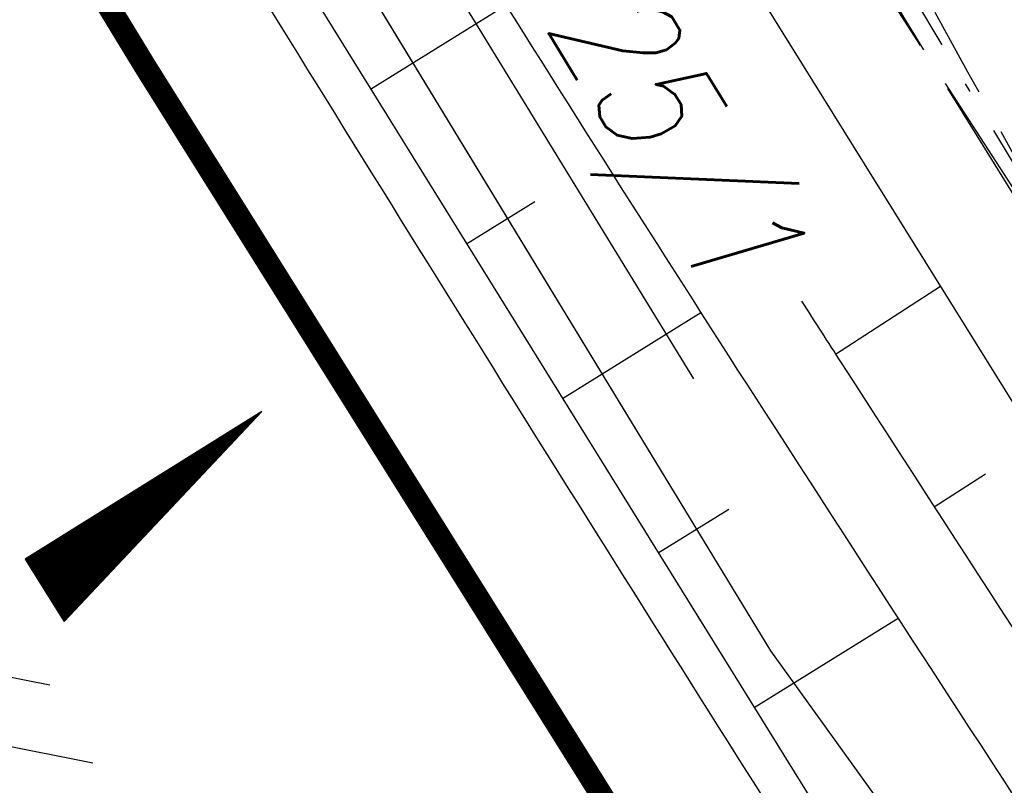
# Model space of a CAD drawing. Extents: x 448150 to 449332, y 437108 to 438384.
# Tile 165 of 172: x 448418 to 448440, y 438115 to 438132. Entities that reach past the tile are written whole.
import ezdxf

# ---------------------------------------------------------------- set-up
doc = ezdxf.new("R2010")
doc.units = 0
doc.header["$LTSCALE"] = 2
doc.header["$MEASUREMENT"] = 0
for name, pattern in [('AUSGEZOGEN', [0]), ('BAB-FM2', [2.6, 1.5, -0.5, 0.1, -0.5]), ('GESTRICH-X2', [1.5, 1, -0.5]), ('PHANTOMX2', [5, 2.5, -0.5, 0.5, -0.5, 0.5, -0.5])]:
    doc.linetypes.add(name, pattern=pattern)
doc.layers.get('0').update_dxf_attribs({"linetype": 'AUSGEZOGEN'})
for name, color, linetype in [('211-GRENZL-BAB', 7, 'AUSGEZOGEN'), ('212-FLSTNR-BAB', 7, 'AUSGEZOGEN'), ('212-GRENZL-BAB', 7, 'AUSGEZOGEN'), ('BAB_FM', 5, 'BAB-FM2'), ('BOESCHG', 250, 'AUSGEZOGEN'), ('DB-LS-Waende', 15, 'CONTINUOUS'), ('FBRTOP', 250, 'AUSGEZOGEN'), ('GEF', 1, 'AUSGEZOGEN'), ('Lichtwellenleiter COLT', 46, 'PHANTOMX2'), ('Lichtwellenleiter GLH', 46, 'PHANTOMX2'), ('MULDE', 250, 'AUSGEZOGEN'), ('SCHLITZRINNE', 200, 'AUSGEZOGEN'), ('WEG', 250, 'GESTRICH-X2')]:
    doc.layers.add(name, color=color, linetype=linetype)
doc.styles.add('ROMANS', font='romans.shx', dxfattribs={"width": 0.8})

# ---------------------------------------------------------------- blocks, each defined once
blk = doc.blocks.new('*X13')
at = {"color": 0}
for p, q in [((725.827, 193.844), (727.436, 195.453)), ((725.827, 193.853), (727.427, 195.453)), ((725.827, 193.861), (727.418, 195.453)), ((725.827, 193.87), (727.409, 195.453)), ((725.827, 193.879), (727.401, 195.453)), ((725.827, 193.888), (727.392, 195.453)), ((725.827, 193.897), (727.383, 195.453)), ((725.827, 193.906), (727.374, 195.453)), ((725.827, 193.914), (727.365, 195.453)), ((725.827, 193.923), (727.356, 195.453)), ((725.827, 193.932), (727.347, 195.453)), ((725.827, 193.941), (727.339, 195.453)), ((725.827, 193.95), (727.33, 195.453)), ((725.827, 193.959), (727.321, 195.453)), ((725.827, 193.967), (727.312, 195.453)), ((725.827, 193.976), (727.303, 195.453)), ((725.827, 193.985), (727.294, 195.453)), ((725.827, 193.994), (727.286, 195.453)), ((725.827, 194.003), (727.277, 195.453)), ((725.827, 194.012), (727.268, 195.453)), ((725.827, 194.02), (727.259, 195.453)), ((725.827, 194.029), (727.25, 195.453)), ((725.827, 194.038), (727.241, 195.453)), ((725.827, 194.047), (727.233, 195.453)), ((725.827, 194.056), (727.224, 195.453)), ((725.827, 194.065), (727.215, 195.453)), ((725.827, 194.073), (727.206, 195.453)), ((725.827, 194.082), (727.197, 195.453)), ((725.827, 194.091), (727.188, 195.453)), ((725.827, 194.1), (727.18, 195.453)), ((725.827, 194.109), (727.171, 195.453)), ((725.827, 194.118), (727.162, 195.453)), ((725.827, 194.127), (727.153, 195.453)), ((725.827, 194.135), (727.144, 195.453)), ((725.827, 194.144), (727.135, 195.453)), ((725.827, 194.153), (727.127, 195.453)), ((725.827, 194.162), (727.118, 195.453)), ((725.827, 194.171), (727.109, 195.453)), ((725.827, 194.18), (727.1, 195.453)), ((725.827, 194.188), (727.091, 195.453)), ((725.827, 194.197), (727.082, 195.453)), ((725.827, 194.206), (727.073, 195.453)), ((725.827, 194.215), (727.065, 195.453)), ((725.827, 194.224), (727.056, 195.453)), ((725.827, 194.233), (727.047, 195.453)), ((725.827, 194.241), (727.038, 195.453)), ((725.827, 194.25), (727.029, 195.453)), ((725.827, 194.259), (727.02, 195.453)), ((725.827, 194.268), (727.012, 195.453)), ((725.827, 194.277), (727.003, 195.453)), ((725.827, 194.286), (726.994, 195.453)), ((725.827, 194.294), (726.985, 195.453)), ((725.827, 194.303), (726.976, 195.453)), ((725.827, 194.312), (726.967, 195.453)), ((725.827, 194.321), (726.959, 195.453)), ((725.827, 194.33), (726.95, 195.453)), ((725.827, 194.339), (726.941, 195.453)), ((725.827, 194.348), (726.932, 195.453)), ((725.827, 194.356), (726.923, 195.453)), ((725.827, 194.365), (726.914, 195.453)), ((725.827, 194.374), (726.906, 195.453)), ((725.827, 194.383), (726.897, 195.453)), ((725.827, 194.392), (726.888, 195.453)), ((725.827, 194.401), (726.879, 195.453)), ((725.827, 194.409), (726.87, 195.453)), ((725.827, 194.418), (726.861, 195.453)), ((725.827, 194.427), (726.853, 195.453)), ((725.827, 194.436), (726.844, 195.453)), ((725.827, 194.445), (726.835, 195.453)), ((725.827, 194.454), (726.826, 195.453)), ((725.827, 194.462), (726.817, 195.453)), ((725.827, 194.471), (726.808, 195.453)), ((725.827, 194.48), (726.799, 195.453)), ((725.827, 194.489), (726.791, 195.453)), ((725.827, 194.498), (726.782, 195.453)), ((725.827, 194.507), (726.773, 195.453)), ((725.827, 194.515), (726.764, 195.453)), ((725.827, 194.524), (726.755, 195.453)), ((725.827, 194.533), (726.746, 195.453)), ((725.827, 194.542), (726.738, 195.453)), ((725.827, 194.551), (726.729, 195.453)), ((725.827, 194.56), (726.72, 195.453)), ((725.827, 194.568), (726.711, 195.453)), ((725.827, 194.577), (726.702, 195.453)), ((725.827, 194.586), (726.693, 195.453)), ((725.827, 194.595), (726.685, 195.453)), ((725.827, 194.604), (726.676, 195.453)), ((725.827, 194.613), (726.667, 195.453)), ((725.827, 194.622), (726.658, 195.453)), ((725.827, 194.63), (726.649, 195.453)), ((725.827, 194.639), (726.64, 195.453)), ((725.827, 194.648), (726.632, 195.453)), ((725.827, 194.657), (726.623, 195.453)), ((725.827, 194.666), (726.614, 195.453)), ((725.827, 194.675), (726.605, 195.453)), ((725.827, 194.683), (726.596, 195.453)), ((725.827, 194.692), (726.587, 195.453)), ((725.827, 194.701), (726.579, 195.453)), ((725.827, 194.71), (726.57, 195.453)), ((725.827, 194.719), (726.561, 195.453)), ((725.827, 194.728), (726.552, 195.453)), ((725.827, 194.736), (726.543, 195.453)), ((725.827, 194.745), (726.534, 195.453)), ((725.827, 194.754), (726.525, 195.453)), ((725.827, 194.763), (726.517, 195.453)), ((725.827, 194.772), (726.508, 195.453)), ((725.827, 194.781), (726.499, 195.453)), ((725.827, 194.789), (726.49, 195.453)), ((725.827, 194.798), (726.481, 195.453)), ((725.827, 194.807), (726.472, 195.453)), ((725.827, 194.816), (726.464, 195.453)), ((725.827, 194.825), (726.455, 195.453)), ((725.827, 194.834), (726.446, 195.453)), ((725.827, 194.842), (726.437, 195.453)), ((725.827, 194.851), (726.428, 195.453)), ((725.827, 194.86), (726.419, 195.453)), ((725.827, 194.869), (726.411, 195.453)), ((725.827, 194.878), (726.402, 195.453)), ((725.827, 194.887), (726.393, 195.453)), ((725.827, 194.896), (726.384, 195.453)), ((725.827, 194.904), (726.375, 195.453)), ((725.827, 194.913), (726.366, 195.453)), ((725.827, 194.922), (726.358, 195.453)), ((725.827, 194.931), (726.349, 195.453)), ((725.827, 194.94), (726.34, 195.453)), ((725.827, 194.949), (726.331, 195.453)), ((725.827, 194.957), (726.322, 195.453)), ((725.827, 194.966), (726.313, 195.453)), ((725.827, 194.975), (726.305, 195.453)), ((725.827, 194.984), (726.296, 195.453)), ((725.827, 194.993), (726.287, 195.453)), ((725.827, 195.002), (726.278, 195.453)), ((725.827, 195.01), (726.269, 195.453)), ((725.827, 195.019), (726.26, 195.453)), ((725.827, 195.028), (726.251, 195.453)), ((725.827, 195.037), (726.243, 195.453)), ((725.827, 195.046), (726.234, 195.453)), ((725.827, 195.055), (726.225, 195.453)), ((725.827, 195.063), (726.216, 195.453)), ((725.827, 195.072), (726.207, 195.453)), ((725.827, 195.081), (726.198, 195.453)), ((725.827, 195.09), (726.19, 195.453)), ((725.827, 195.099), (726.181, 195.453)), ((725.827, 195.108), (726.172, 195.453)), ((725.827, 195.116), (726.163, 195.453)), ((725.827, 195.125), (726.154, 195.453)), ((725.827, 195.134), (726.145, 195.453)), ((725.827, 195.143), (726.137, 195.453)), ((725.827, 195.152), (726.128, 195.453)), ((725.827, 195.161), (726.119, 195.453)), ((725.827, 195.17), (726.11, 195.453)), ((725.827, 195.178), (726.101, 195.453)), ((725.827, 195.187), (726.092, 195.453)), ((725.827, 195.196), (726.084, 195.453)), ((725.827, 195.205), (726.075, 195.453)), ((725.827, 195.214), (726.066, 195.453)), ((725.827, 195.223), (726.057, 195.453)), ((725.827, 195.231), (726.048, 195.453)), ((725.827, 195.24), (726.039, 195.453)), ((725.827, 195.249), (726.031, 195.453)), ((725.827, 195.258), (726.022, 195.453)), ((725.827, 195.267), (726.013, 195.453)), ((725.827, 195.276), (726.004, 195.453)), ((725.827, 195.284), (725.995, 195.453)), ((725.827, 195.293), (725.986, 195.453)), ((725.827, 195.302), (725.977, 195.453)), ((725.827, 195.311), (725.969, 195.453)), ((725.827, 195.32), (725.96, 195.453)), ((725.827, 195.329), (725.951, 195.453)), ((725.827, 195.337), (725.942, 195.453)), ((725.827, 195.346), (725.933, 195.453)), ((725.827, 195.355), (725.924, 195.453)), ((725.827, 195.364), (725.916, 195.453)), ((725.827, 195.373), (725.907, 195.453)), ((725.827, 195.382), (725.898, 195.453)), ((725.827, 195.39), (725.889, 195.453)), ((725.827, 195.399), (725.88, 195.453)), ((725.827, 195.408), (725.871, 195.453)), ((725.827, 195.417), (725.863, 195.453)), ((725.827, 195.426), (725.854, 195.453)), ((725.827, 195.435), (725.845, 195.453)), ((725.827, 195.444), (725.836, 195.453)), ((725.827, 193.826), (727.433, 195.433)), ((725.827, 193.817), (727.43, 195.421)), ((725.827, 193.808), (727.427, 195.409)), ((725.827, 193.799), (727.424, 195.397)), ((725.827, 193.791), (727.421, 195.385)), ((725.827, 193.782), (727.418, 195.373)), ((725.827, 193.773), (727.414, 195.361)), ((725.827, 193.764), (727.411, 195.349)), ((725.827, 193.755), (727.408, 195.337)), ((725.827, 193.746), (727.405, 195.325)), ((725.827, 193.738), (727.402, 195.313)), ((725.827, 193.729), (727.399, 195.301)), ((725.827, 193.72), (727.395, 195.289)), ((725.827, 193.711), (727.392, 195.277)), ((725.827, 193.702), (727.389, 195.265)), ((725.827, 193.693), (727.386, 195.253)), ((725.827, 193.685), (727.383, 195.241)), ((725.827, 193.676), (727.38, 195.229)), ((725.827, 193.667), (727.377, 195.217)), ((725.827, 193.658), (727.373, 195.205)), ((725.827, 193.649), (727.37, 195.193)), ((725.827, 193.64), (727.367, 195.181)), ((725.827, 193.632), (727.364, 195.169)), ((725.827, 193.623), (727.361, 195.157)), ((725.827, 193.614), (727.358, 195.145)), ((725.827, 193.605), (727.354, 195.133)), ((725.827, 193.596), (727.351, 195.121)), ((725.827, 193.587), (727.348, 195.109)), ((725.827, 193.579), (727.345, 195.097)), ((725.827, 193.57), (727.342, 195.085)), ((725.827, 193.561), (727.339, 195.073)), ((725.827, 193.552), (727.336, 195.061)), ((725.827, 193.543), (727.332, 195.049)), ((725.827, 193.534), (727.329, 195.037)), ((725.827, 193.525), (727.326, 195.025)), ((725.827, 193.517), (727.323, 195.013)), ((725.827, 193.508), (727.32, 195.001)), ((725.827, 193.499), (727.317, 194.989)), ((725.827, 193.49), (727.313, 194.977)), ((725.827, 193.481), (727.31, 194.965)), ((725.827, 193.472), (727.307, 194.953)), ((725.827, 193.464), (727.304, 194.941)), ((725.827, 193.455), (727.301, 194.929)), ((725.827, 193.446), (727.298, 194.917)), ((725.827, 193.437), (727.295, 194.905)), ((725.827, 193.428), (727.291, 194.893)), ((725.827, 193.419), (727.288, 194.881)), ((725.827, 193.411), (727.285, 194.869)), ((725.827, 193.402), (727.282, 194.857)), ((725.827, 193.393), (727.279, 194.845)), ((725.827, 193.384), (727.276, 194.833)), ((725.827, 193.375), (727.272, 194.821)), ((725.827, 193.366), (727.269, 194.809)), ((725.827, 193.358), (727.266, 194.797)), ((725.827, 193.349), (727.263, 194.785)), ((725.827, 193.34), (727.26, 194.773)), ((725.827, 193.331), (727.257, 194.761)), ((725.827, 193.322), (727.254, 194.749)), ((725.827, 193.313), (727.25, 194.737)), ((725.827, 193.305), (727.247, 194.725)), ((725.827, 193.296), (727.244, 194.713)), ((725.827, 193.287), (727.241, 194.701)), ((725.827, 193.278), (727.238, 194.689)), ((725.827, 193.269), (727.235, 194.677)), ((725.827, 193.26), (727.231, 194.665)), ((725.827, 193.251), (727.228, 194.653)), ((725.827, 193.243), (727.225, 194.641)), ((725.827, 193.234), (727.222, 194.629)), ((725.827, 193.225), (727.219, 194.617)), ((725.827, 193.216), (727.216, 194.605)), ((725.827, 193.207), (727.213, 194.593)), ((725.827, 193.198), (727.209, 194.581)), ((725.827, 193.19), (727.206, 194.569)), ((725.827, 193.181), (727.203, 194.557)), ((725.827, 193.172), (727.2, 194.545)), ((725.827, 193.163), (727.197, 194.533)), ((725.827, 193.154), (727.194, 194.521)), ((725.827, 193.145), (727.19, 194.509)), ((725.827, 193.137), (727.187, 194.497)), ((725.827, 193.128), (727.184, 194.485)), ((725.827, 193.119), (727.181, 194.473)), ((725.827, 193.11), (727.178, 194.461)), ((725.827, 193.101), (727.175, 194.449)), ((725.827, 193.092), (727.172, 194.437)), ((725.827, 193.084), (727.168, 194.425)), ((725.827, 193.075), (727.165, 194.413)), ((725.827, 193.066), (727.162, 194.401)), ((725.827, 193.057), (727.159, 194.389)), ((725.827, 193.048), (727.156, 194.377)), ((725.827, 193.039), (727.153, 194.365)), ((725.827, 193.031), (727.149, 194.353)), ((725.827, 193.022), (727.146, 194.341)), ((725.827, 193.013), (727.143, 194.329)), ((725.827, 193.004), (727.14, 194.317)), ((725.827, 192.995), (727.137, 194.305)), ((725.827, 192.986), (727.134, 194.293)), ((725.827, 192.977), (727.131, 194.281)), ((725.827, 192.969), (727.127, 194.269)), ((725.827, 192.96), (727.124, 194.257)), ((725.827, 192.951), (727.121, 194.245)), ((725.827, 192.942), (727.118, 194.233)), ((725.827, 192.933), (727.115, 194.221)), ((725.827, 192.924), (727.112, 194.209)), ((725.827, 192.916), (727.108, 194.197)), ((725.827, 192.907), (727.105, 194.185)), ((725.827, 192.898), (727.102, 194.173)), ((725.827, 192.889), (727.099, 194.161)), ((725.827, 192.88), (727.096, 194.15)), ((725.827, 192.871), (727.093, 194.138)), ((725.827, 192.863), (727.09, 194.126)), ((725.827, 192.854), (727.086, 194.114)), ((725.827, 192.845), (727.083, 194.102)), ((725.827, 192.836), (727.08, 194.09)), ((725.827, 192.827), (727.077, 194.078)), ((725.827, 192.818), (727.074, 194.066)), ((725.827, 192.81), (727.071, 194.054)), ((725.827, 192.801), (727.068, 194.042)), ((725.827, 192.792), (727.064, 194.03)), ((725.827, 192.783), (727.061, 194.018)), ((725.827, 192.774), (727.058, 194.006)), ((725.827, 192.765), (727.055, 193.994)), ((725.827, 192.757), (727.052, 193.982)), ((725.827, 192.748), (727.049, 193.97)), ((725.827, 192.739), (727.045, 193.958)), ((725.827, 192.73), (727.042, 193.946)), ((725.827, 192.721), (727.039, 193.934)), ((725.827, 192.712), (727.036, 193.922)), ((725.827, 192.703), (727.033, 193.91)), ((725.827, 192.695), (727.03, 193.898)), ((725.827, 192.686), (727.027, 193.886)), ((725.827, 192.677), (727.023, 193.874)), ((725.827, 192.668), (727.02, 193.862)), ((725.827, 192.659), (727.017, 193.85)), ((725.827, 192.65), (727.014, 193.838)), ((725.827, 192.642), (727.011, 193.826)), ((725.827, 192.633), (727.008, 193.814)), ((725.827, 192.624), (727.004, 193.802)), ((725.827, 192.615), (727.001, 193.79)), ((725.827, 192.606), (726.998, 193.778)), ((725.827, 192.597), (726.995, 193.766)), ((725.827, 192.589), (726.992, 193.754)), ((725.827, 192.58), (726.989, 193.742)), ((725.827, 192.571), (726.986, 193.73)), ((725.827, 192.562), (726.982, 193.718)), ((725.827, 192.553), (726.979, 193.706)), ((725.827, 192.544), (726.976, 193.694)), ((725.827, 192.536), (726.973, 193.682)), ((725.827, 192.527), (726.97, 193.67)), ((725.827, 192.518), (726.967, 193.658)), ((725.827, 192.509), (726.963, 193.646)), ((725.827, 192.5), (726.96, 193.634)), ((725.827, 192.491), (726.957, 193.622)), ((725.827, 192.483), (726.954, 193.61)), ((725.827, 192.474), (726.951, 193.598)), ((725.827, 192.465), (726.948, 193.586)), ((725.827, 192.456), (726.945, 193.574)), ((725.827, 192.447), (726.941, 193.562)), ((725.827, 192.438), (726.938, 193.55)), ((725.827, 192.429), (726.935, 193.538)), ((725.827, 192.421), (726.932, 193.526)), ((725.827, 192.412), (726.929, 193.514)), ((725.827, 192.403), (726.926, 193.502)), ((725.827, 192.394), (726.922, 193.49)), ((725.827, 192.385), (726.919, 193.478)), ((725.827, 192.376), (726.916, 193.466)), ((725.827, 192.368), (726.913, 193.454)), ((725.827, 192.359), (726.91, 193.442)), ((725.827, 192.35), (726.907, 193.43)), ((725.827, 192.341), (726.904, 193.418)), ((725.827, 192.332), (726.9, 193.406)), ((725.827, 192.323), (726.897, 193.394)), ((725.827, 192.315), (726.894, 193.382)), ((725.827, 192.306), (726.891, 193.37)), ((725.827, 192.297), (726.888, 193.358)), ((725.827, 192.288), (726.885, 193.346)), ((725.827, 192.279), (726.881, 193.334)), ((725.827, 192.27), (726.878, 193.322)), ((725.827, 192.262), (726.875, 193.31)), ((725.827, 192.253), (726.872, 193.298)), ((725.827, 192.244), (726.869, 193.286)), ((725.827, 192.235), (726.866, 193.274)), ((725.827, 192.226), (726.863, 193.262)), ((725.827, 192.217), (726.859, 193.25)), ((725.827, 192.209), (726.856, 193.238)), ((725.827, 192.2), (726.853, 193.226)), ((725.827, 192.191), (726.85, 193.214)), ((725.827, 192.182), (726.847, 193.202)), ((725.827, 192.173), (726.844, 193.19)), ((725.827, 192.164), (726.84, 193.178)), ((725.827, 192.155), (726.837, 193.166)), ((725.827, 192.147), (726.834, 193.154)), ((725.827, 192.138), (726.831, 193.142)), ((725.827, 192.129), (726.828, 193.13)), ((725.827, 192.12), (726.825, 193.118)), ((725.827, 192.111), (726.822, 193.106)), ((725.827, 192.102), (726.818, 193.094)), ((725.827, 192.094), (726.815, 193.082)), ((725.827, 192.085), (726.812, 193.07)), ((725.827, 192.076), (726.809, 193.058)), ((725.827, 192.067), (726.806, 193.046)), ((725.827, 192.058), (726.803, 193.034)), ((725.827, 192.049), (726.799, 193.022)), ((725.827, 192.041), (726.796, 193.01)), ((725.827, 192.032), (726.793, 192.998)), ((725.827, 192.023), (726.79, 192.986)), ((725.827, 192.014), (726.787, 192.974)), ((725.827, 192.005), (726.784, 192.962)), ((725.827, 191.996), (726.781, 192.95)), ((725.827, 191.988), (726.777, 192.938)), ((725.827, 191.979), (726.774, 192.926)), ((725.827, 191.97), (726.771, 192.914)), ((725.827, 191.961), (726.768, 192.902)), ((725.827, 191.952), (726.765, 192.89)), ((725.827, 191.943), (726.762, 192.878)), ((725.827, 191.935), (726.758, 192.866)), ((725.827, 191.926), (726.755, 192.854)), ((725.827, 191.917), (726.752, 192.842)), ((725.827, 191.908), (726.749, 192.83)), ((725.827, 191.899), (726.746, 192.818)), ((725.827, 191.89), (726.743, 192.806)), ((725.827, 191.881), (726.74, 192.794)), ((725.827, 191.873), (726.736, 192.782)), ((725.827, 191.864), (726.733, 192.77)), ((725.827, 191.855), (726.73, 192.758)), ((725.827, 191.846), (726.727, 192.746)), ((725.827, 191.837), (726.724, 192.734)), ((725.827, 191.828), (726.721, 192.722)), ((725.827, 191.82), (726.717, 192.71)), ((725.827, 191.811), (726.714, 192.698)), ((725.827, 191.802), (726.711, 192.686)), ((725.827, 191.793), (726.708, 192.674)), ((725.827, 191.784), (726.705, 192.662)), ((725.827, 191.775), (726.702, 192.65)), ((725.827, 191.767), (726.699, 192.639)), ((725.827, 191.758), (726.695, 192.627)), ((725.827, 191.749), (726.692, 192.615)), ((725.827, 191.74), (726.689, 192.603)), ((725.827, 191.731), (726.686, 192.591)), ((725.827, 191.722), (726.683, 192.579)), ((725.827, 191.714), (726.68, 192.567)), ((725.827, 191.705), (726.677, 192.555)), ((725.827, 191.696), (726.673, 192.543)), ((725.827, 191.687), (726.67, 192.531)), ((725.827, 191.678), (726.667, 192.519)), ((725.827, 191.669), (726.664, 192.507)), ((725.827, 191.66), (726.661, 192.495)), ((725.827, 191.652), (726.658, 192.483)), ((725.827, 191.643), (726.654, 192.471)), ((725.827, 191.634), (726.651, 192.459)), ((725.827, 191.625), (726.648, 192.447)), ((725.827, 191.616), (726.645, 192.435)), ((725.827, 191.607), (726.642, 192.423)), ((725.827, 191.599), (726.639, 192.411)), ((725.827, 191.59), (726.636, 192.399)), ((725.827, 191.581), (726.632, 192.387)), ((725.827, 191.572), (726.629, 192.375)), ((725.827, 191.563), (726.626, 192.363)), ((725.827, 191.554), (726.623, 192.351)), ((725.827, 191.546), (726.62, 192.339)), ((725.827, 191.537), (726.617, 192.327)), ((725.827, 191.528), (726.613, 192.315)), ((725.827, 191.519), (726.61, 192.303)), ((725.827, 191.51), (726.607, 192.291)), ((725.827, 191.501), (726.604, 192.279)), ((725.827, 191.493), (726.601, 192.267)), ((725.827, 191.484), (726.598, 192.255)), ((725.827, 191.475), (726.595, 192.243)), ((725.827, 191.466), (726.591, 192.231)), ((725.827, 191.457), (726.588, 192.219)), ((725.827, 191.448), (726.585, 192.207)), ((725.827, 191.44), (726.582, 192.195)), ((725.827, 191.431), (726.579, 192.183)), ((725.827, 191.422), (726.576, 192.171)), ((725.827, 191.413), (726.572, 192.159)), ((725.827, 191.404), (726.569, 192.147)), ((725.827, 191.395), (726.566, 192.135)), ((725.827, 191.386), (726.563, 192.123)), ((725.827, 191.378), (726.56, 192.111)), ((725.827, 191.369), (726.557, 192.099)), ((725.827, 191.36), (726.554, 192.087)), ((725.827, 191.351), (726.55, 192.075)), ((725.827, 191.342), (726.547, 192.063)), ((725.827, 191.333), (726.544, 192.051)), ((725.827, 191.325), (726.541, 192.039)), ((725.827, 191.316), (726.538, 192.027)), ((725.827, 191.307), (726.535, 192.015)), ((725.827, 191.298), (726.531, 192.003)), ((725.827, 191.289), (726.528, 191.991)), ((725.827, 191.28), (726.525, 191.979)), ((725.827, 191.272), (726.522, 191.967)), ((725.827, 191.263), (726.519, 191.955)), ((725.827, 191.254), (726.516, 191.943)), ((725.827, 191.245), (726.513, 191.931)), ((725.827, 191.236), (726.509, 191.919)), ((725.827, 191.227), (726.506, 191.907)), ((725.827, 191.219), (726.503, 191.895)), ((725.827, 191.21), (726.5, 191.883)), ((725.827, 191.201), (726.497, 191.871)), ((725.827, 191.192), (726.494, 191.859)), ((725.827, 191.183), (726.49, 191.847)), ((725.827, 191.174), (726.487, 191.835)), ((725.827, 191.166), (726.484, 191.823)), ((725.827, 191.157), (726.481, 191.811)), ((725.827, 191.148), (726.478, 191.799)), ((725.827, 191.139), (726.475, 191.787)), ((725.827, 191.13), (726.472, 191.775)), ((725.827, 191.121), (726.468, 191.763)), ((725.827, 191.112), (726.465, 191.751)), ((725.827, 191.104), (726.462, 191.739)), ((725.827, 191.095), (726.459, 191.727)), ((725.827, 191.086), (726.456, 191.715)), ((725.827, 191.077), (726.453, 191.703)), ((725.827, 191.068), (726.449, 191.691)), ((725.827, 191.059), (726.446, 191.679)), ((725.827, 191.051), (726.443, 191.667)), ((725.827, 191.042), (726.44, 191.655)), ((725.827, 191.033), (726.437, 191.643)), ((725.827, 191.024), (726.434, 191.631)), ((725.827, 191.015), (726.431, 191.619)), ((725.827, 191.006), (726.427, 191.607)), ((725.827, 190.998), (726.424, 191.595)), ((725.827, 190.989), (726.421, 191.583)), ((725.827, 190.98), (726.418, 191.571)), ((725.827, 190.971), (726.415, 191.559)), ((725.827, 190.962), (726.412, 191.547)), ((725.827, 190.953), (726.408, 191.535)), ((725.827, 190.945), (726.405, 191.523)), ((725.827, 190.936), (726.402, 191.511)), ((725.827, 190.927), (726.399, 191.499)), ((725.827, 190.918), (726.396, 191.487)), ((725.827, 190.909), (726.393, 191.475)), ((725.827, 190.9), (726.39, 191.463)), ((725.827, 190.892), (726.386, 191.451)), ((725.827, 190.883), (726.383, 191.439)), ((725.827, 190.874), (726.38, 191.427)), ((725.827, 190.865), (726.377, 191.415)), ((725.827, 190.856), (726.374, 191.403)), ((725.827, 190.847), (726.371, 191.391)), ((725.827, 190.838), (726.367, 191.379)), ((725.827, 190.83), (726.364, 191.367)), ((725.827, 190.821), (726.361, 191.355)), ((725.827, 190.812), (726.358, 191.343)), ((725.827, 190.803), (726.355, 191.331)), ((725.827, 190.794), (726.352, 191.319)), ((725.827, 190.785), (726.349, 191.307)), ((725.827, 190.777), (726.345, 191.295)), ((725.827, 190.768), (726.342, 191.283)), ((725.827, 190.759), (726.339, 191.271)), ((725.827, 190.75), (726.336, 191.259)), ((725.827, 190.741), (726.333, 191.247)), ((725.827, 190.732), (726.33, 191.235)), ((725.827, 190.724), (726.326, 191.223)), ((725.827, 190.715), (726.323, 191.211)), ((725.827, 190.706), (726.32, 191.199)), ((725.827, 190.697), (726.317, 191.187)), ((725.827, 190.688), (726.314, 191.175)), ((725.827, 190.679), (726.311, 191.163)), ((725.827, 190.671), (726.308, 191.151)), ((725.827, 190.662), (726.304, 191.139)), ((725.827, 190.653), (726.301, 191.128)), ((725.827, 190.644), (726.298, 191.116)), ((725.827, 190.635), (726.295, 191.104)), ((725.827, 190.626), (726.292, 191.092)), ((725.827, 190.618), (726.289, 191.08)), ((725.827, 190.609), (726.286, 191.068)), ((725.827, 190.6), (726.282, 191.056)), ((725.827, 190.591), (726.279, 191.044)), ((725.827, 190.582), (726.276, 191.032)), ((725.827, 190.573), (726.273, 191.02)), ((725.827, 190.564), (726.27, 191.008)), ((725.827, 190.556), (726.267, 190.996)), ((725.827, 190.547), (726.263, 190.984)), ((725.827, 190.538), (726.26, 190.972)), ((725.827, 190.529), (726.257, 190.96)), ((725.827, 190.52), (726.254, 190.948)), ((725.827, 190.511), (726.251, 190.936)), ((725.827, 190.503), (726.248, 190.924)), ((725.827, 190.494), (726.245, 190.912)), ((725.827, 190.485), (726.241, 190.9)), ((725.827, 190.476), (726.238, 190.888)), ((725.827, 190.467), (726.235, 190.876)), ((725.827, 190.458), (726.232, 190.864)), ((725.827, 190.45), (726.229, 190.852)), ((725.827, 190.441), (726.226, 190.84)), ((725.827, 190.432), (726.222, 190.828)), ((725.827, 190.423), (726.219, 190.816)), ((725.827, 190.414), (726.216, 190.804)), ((725.827, 190.405), (726.213, 190.792)), ((725.827, 190.397), (726.21, 190.78)), ((725.827, 190.388), (726.207, 190.768)), ((725.827, 190.379), (726.204, 190.756)), ((725.827, 190.37), (726.2, 190.744)), ((725.827, 190.361), (726.197, 190.732)), ((725.827, 190.352), (726.194, 190.72)), ((725.827, 190.344), (726.191, 190.708)), ((725.827, 190.335), (726.188, 190.696)), ((725.827, 190.326), (726.185, 190.684)), ((725.827, 190.317), (726.181, 190.672)), ((725.827, 190.308), (726.178, 190.66)), ((725.827, 190.299), (726.175, 190.648)), ((725.827, 190.29), (726.172, 190.636)), ((725.827, 190.282), (726.169, 190.624)), ((725.827, 190.273), (726.166, 190.612)), ((725.827, 190.264), (726.163, 190.6)), ((725.827, 190.255), (726.159, 190.588)), ((725.827, 190.246), (726.156, 190.576)), ((725.827, 190.237), (726.153, 190.564)), ((725.827, 190.229), (726.15, 190.552)), ((725.827, 190.22), (726.147, 190.54)), ((725.827, 190.211), (726.144, 190.528)), ((725.827, 190.202), (726.14, 190.516)), ((725.827, 190.193), (726.137, 190.504)), ((725.827, 190.184), (726.134, 190.492)), ((725.827, 190.176), (726.131, 190.48)), ((725.827, 190.167), (726.128, 190.468)), ((725.827, 190.158), (726.125, 190.456)), ((725.827, 190.149), (726.122, 190.444)), ((725.827, 190.14), (726.118, 190.432)), ((725.827, 190.131), (726.115, 190.42)), ((725.827, 190.123), (726.112, 190.408)), ((725.827, 190.114), (726.109, 190.396)), ((725.827, 190.105), (726.106, 190.384)), ((725.827, 190.096), (726.103, 190.372)), ((725.827, 190.087), (726.099, 190.36)), ((725.827, 190.078), (726.096, 190.348)), ((725.827, 190.07), (726.093, 190.336)), ((725.827, 190.061), (726.09, 190.324)), ((725.827, 190.052), (726.087, 190.312)), ((725.827, 190.043), (726.084, 190.3)), ((725.827, 190.034), (726.081, 190.288)), ((725.827, 190.025), (726.077, 190.276)), ((725.827, 190.016), (726.074, 190.264)), ((725.827, 190.008), (726.071, 190.252)), ((725.827, 189.999), (726.068, 190.24)), ((725.827, 189.99), (726.065, 190.228)), ((725.827, 189.981), (726.062, 190.216)), ((725.827, 189.972), (726.058, 190.204)), ((725.827, 189.963), (726.055, 190.192)), ((725.827, 189.955), (726.052, 190.18)), ((725.827, 189.946), (726.049, 190.168)), ((725.827, 189.937), (726.046, 190.156)), ((725.827, 189.928), (726.043, 190.144)), ((725.827, 189.919), (726.04, 190.132)), ((725.827, 189.91), (726.036, 190.12)), ((725.827, 189.902), (726.033, 190.108)), ((725.827, 189.893), (726.03, 190.096)), ((725.827, 189.884), (726.027, 190.084)), ((725.827, 189.875), (726.024, 190.072)), ((725.827, 189.866), (726.021, 190.06)), ((725.827, 189.857), (726.017, 190.048)), ((725.827, 189.849), (726.014, 190.036)), ((725.827, 189.84), (726.011, 190.024)), ((725.827, 189.831), (726.008, 190.012)), ((725.827, 189.822), (726.005, 190)), ((725.827, 189.813), (726.002, 189.988)), ((725.827, 189.804), (725.999, 189.976)), ((725.827, 189.796), (725.995, 189.964)), ((725.827, 189.787), (725.992, 189.952)), ((725.827, 189.778), (725.989, 189.94)), ((725.827, 189.769), (725.986, 189.928)), ((725.827, 189.76), (725.983, 189.916)), ((725.827, 189.751), (725.98, 189.904)), ((725.827, 189.742), (725.976, 189.892)), ((725.827, 189.734), (725.973, 189.88)), ((725.827, 189.725), (725.97, 189.868)), ((725.827, 189.716), (725.967, 189.856)), ((725.827, 189.707), (725.964, 189.844)), ((725.827, 189.698), (725.961, 189.832)), ((725.827, 189.689), (725.958, 189.82)), ((725.827, 189.681), (725.954, 189.808)), ((725.827, 189.672), (725.951, 189.796)), ((725.827, 189.663), (725.948, 189.784)), ((725.827, 189.654), (725.945, 189.772)), ((725.827, 189.645), (725.942, 189.76)), ((725.827, 189.636), (725.939, 189.748)), ((725.827, 189.628), (725.935, 189.736)), ((725.827, 189.619), (725.932, 189.724)), ((725.827, 189.61), (725.929, 189.712)), ((725.827, 189.601), (725.926, 189.7)), ((725.827, 189.592), (725.923, 189.688)), ((725.827, 189.583), (725.92, 189.676)), ((725.827, 189.575), (725.917, 189.664)), ((725.827, 189.566), (725.913, 189.652)), ((725.827, 189.557), (725.91, 189.64)), ((725.827, 189.548), (725.907, 189.628)), ((725.827, 189.539), (725.904, 189.616)), ((725.827, 189.53), (725.901, 189.605)), ((725.827, 189.521), (725.898, 189.593)), ((725.827, 189.513), (725.895, 189.581)), ((725.827, 189.504), (725.891, 189.569)), ((725.827, 189.495), (725.888, 189.557)), ((725.827, 189.486), (725.885, 189.545)), ((725.827, 189.477), (725.882, 189.533)), ((725.827, 189.468), (725.879, 189.521)), ((725.827, 189.46), (725.876, 189.509)), ((725.827, 189.451), (725.872, 189.497)), ((725.827, 189.442), (725.869, 189.485)), ((725.827, 189.433), (725.866, 189.473)), ((725.827, 189.424), (725.863, 189.461)), ((725.827, 189.415), (725.86, 189.449)), ((725.827, 189.407), (725.857, 189.437)), ((725.827, 189.398), (725.854, 189.425)), ((725.827, 189.389), (725.85, 189.413)), ((725.827, 189.38), (725.847, 189.401)), ((725.827, 189.371), (725.844, 189.389)), ((725.827, 189.362), (725.841, 189.377)), ((725.827, 189.354), (725.838, 189.365)), ((725.827, 189.345), (725.835, 189.353)), ((725.827, 189.336), (725.831, 189.341))]:
    blk.add_line(p, q, dxfattribs=at)
blk = doc.blocks.new('GEF')
at = {"color": 0}
for p, q in [((0.01, 0.018), (0.01, 6.148)), ((1.622, 6.148), (0.01, 0.018)), ((0.01, 6.148), (1.622, 6.148))]:
    blk.add_line(p, q, dxfattribs=at)
blk.add_blockref('*X13', (-725.817, -189.305), dxfattribs=at)

msp = doc.modelspace()

# ---------------------------------------------------------------- hatches: boundary and pattern name
at = {"layer": 'SCHLITZRINNE'}
h = msp.add_hatch(dxfattribs=at)
h.set_pattern_fill('_USER,_O', color=256, scale=1.5, angle=45, pattern_type=0)
h.set_pattern_definition([(346.6471, (448402.703, 438130.2319), (0.3464215, 1.459449), [])])
edge = h.paths.add_edge_path()
edge.add_arc((449904.241, 439087.127), 1777.856, 203.318125, 203.482666)
edge.add_arc((450830.09, 439489.365), 2787.308, 203.482666, 203.768673)
edge.add_arc((449457.11, 438884.705), 1287.078, 203.768673, 204.197754)
edge.add_arc((451276.919, 439702.474), 3282.184, 204.197754, 204.466449)
edge.add_arc((449906.006, 439078.682), 1776.024, 204.466449, 205.272973)
edge.add_arc((449910.816, 439080.953), 1781.344, 205.272973, 206.078292)
edge.add_arc((451264.489, 439743.474), 3288.448, 206.078292, 206.346738)
edge.add_arc((449467.425, 438853.485), 1283.076, 206.346738, 206.776498)
edge.add_arc((450802.564, 439527.226), 2778.577, 206.776498, 207.063192)
edge.add_arc((449911.383, 439071.907), 1777.817, 207.063191, 207.421606)
edge.add_arc((450110.431, 439175.179), 2002.061, 207.421606, 207.779675)
edge.add_arc((450110.948, 439175.452), 2002.646, 207.779675, 208.137692)
edge.add_arc((450111.73, 439175.87), 2003.533, 208.137692, 208.495408)
edge.add_arc((450113.785, 439176.985), 2005.87, 208.495408, 208.852916)
edge.add_arc((450109.179, 439174.448), 2000.613, 208.852916, 209.211314)
edge.add_arc((450108.358, 439173.989), 1999.672, 209.211314, 209.569796)
edge.add_arc((450107.203, 439173.333), 1998.343, 209.569796, 209.928803)
edge.add_arc((450102.314, 439170.519), 1992.703, 209.928803, 210.288319)
edge.add_arc((450111.316, 439175.777), 2003.127, 210.288319, 210.645775)
edge.add_arc((450119.743, 439180.769), 2012.922, 210.645775, 211.002361)
edge.add_arc((450119.644, 439180.71), 2012.806, 211.002361, 211.359165)
edge.add_arc((450107.59, 439173.364), 1998.691, 211.359165, 211.717226)
edge.add_arc((450101.479, 439169.587), 1991.506, 211.717226, 212.076564)
edge.add_arc((450113.556, 439177.156), 2005.759, 212.076564, 212.434624)
edge.add_arc((450112.626, 439176.565), 2004.657, 212.434624, 212.79251)
edge.add_arc((450107.744, 439173.42), 1998.85, 212.79251, 213.150917)
edge.add_arc((450108.762, 439174.085), 2000.066, 213.150917, 213.509547)
edge.add_arc((450105.418, 439171.871), 1996.056, 213.509547, 213.868537)
edge.add_arc((450110.46, 439175.254), 2002.127, 213.868537, 214.225936)
edge.add_arc((450122.838, 439183.675), 2017.098, 214.225936, 214.582007)
edge.add_arc((450116.672, 439179.424), 2009.609, 214.582007, 214.939825)
edge.add_arc((450097.028, 439165.7), 1985.645, 214.939825, 215.299796)
edge.add_arc((450097.522, 439166.05), 1986.251, 215.299796, 215.6597)
edge.add_arc((450116.045, 439179.34), 2009.049, 215.6597, 216.017557)
edge.add_arc((450123.924, 439185.069), 2018.791, 216.017557, 216.373476)
edge.add_arc((450109.338, 439174.325), 2000.675, 216.373476, 216.722463)
edge.add_arc((450119.644, 439180.71), 2013.306, 211.128908, 211.359165)
edge.add_arc((450107.59, 439173.364), 1999.191, 211.359165, 211.717226)
edge.add_arc((450101.479, 439169.587), 1992.006, 211.717226, 212.076564)
edge.add_arc((450113.556, 439177.156), 2006.259, 212.076564, 212.234447)
h = msp.add_hatch(dxfattribs=at)
h.set_pattern_fill('_USER,_O', color=256, scale=1.5, angle=45, pattern_type=0)
h.set_pattern_definition([(347.6119, (448421.49, 438100.1306), (0.321798, 1.4650754), [])])
edge = h.paths.add_edge_path()
edge.add_arc((449904.241, 439087.127), 1777.856, 203.318125, 203.482666)
edge.add_arc((450830.09, 439489.365), 2787.308, 203.482666, 203.768673)
edge.add_arc((449457.11, 438884.705), 1287.078, 203.768673, 204.197754)
edge.add_arc((451276.919, 439702.474), 3282.184, 204.197754, 204.466449)
edge.add_arc((449906.006, 439078.682), 1776.024, 204.466449, 205.272973)
edge.add_arc((449910.816, 439080.953), 1781.344, 205.272973, 206.078292)
edge.add_arc((451264.489, 439743.474), 3288.448, 206.078292, 206.346738)
edge.add_arc((449467.425, 438853.485), 1283.076, 206.346738, 206.776498)
edge.add_arc((450802.564, 439527.226), 2778.577, 206.776498, 207.063192)
edge.add_arc((449911.383, 439071.907), 1777.817, 207.063191, 207.421606)
edge.add_arc((450110.431, 439175.179), 2002.061, 207.421606, 207.779675)
edge.add_arc((450110.948, 439175.452), 2002.646, 207.779675, 208.137692)
edge.add_arc((450111.73, 439175.87), 2003.533, 208.137692, 208.495408)
edge.add_arc((450113.785, 439176.985), 2005.87, 208.495408, 208.852916)
edge.add_arc((450109.179, 439174.448), 2000.613, 208.852916, 209.211314)
edge.add_arc((450108.358, 439173.989), 1999.672, 209.211314, 209.569796)
edge.add_arc((450107.203, 439173.333), 1998.343, 209.569796, 209.928803)
edge.add_arc((450102.314, 439170.519), 1992.703, 209.928803, 210.288319)
edge.add_arc((450111.316, 439175.777), 2003.127, 210.288319, 210.645775)
edge.add_arc((450119.743, 439180.769), 2012.922, 210.645775, 211.002361)
edge.add_arc((450119.644, 439180.71), 2012.806, 211.002361, 211.359165)
edge.add_arc((450107.59, 439173.364), 1998.691, 211.359165, 211.717226)
edge.add_arc((450101.479, 439169.587), 1991.506, 211.717226, 212.076564)
edge.add_arc((450113.556, 439177.156), 2005.759, 212.076564, 212.434624)
edge.add_arc((450112.626, 439176.565), 2004.657, 212.434624, 212.79251)
edge.add_arc((450107.744, 439173.42), 1998.85, 212.79251, 213.150917)
edge.add_arc((450108.762, 439174.085), 2000.066, 213.150917, 213.509547)
edge.add_arc((450105.418, 439171.871), 1996.056, 213.509547, 213.868537)
edge.add_arc((450110.46, 439175.254), 2002.127, 213.868537, 214.225936)
edge.add_arc((450122.838, 439183.675), 2017.098, 214.225936, 214.582007)
edge.add_arc((450116.672, 439179.424), 2009.609, 214.582007, 214.939825)
edge.add_arc((450097.028, 439165.7), 1985.645, 214.939825, 215.299796)
edge.add_arc((450097.522, 439166.05), 1986.251, 215.299796, 215.6597)
edge.add_arc((450116.045, 439179.34), 2009.049, 215.6597, 216.017557)
edge.add_arc((450123.924, 439185.069), 2018.791, 216.017557, 216.373476)
edge.add_arc((450109.338, 439174.325), 2000.675, 216.373476, 216.722463)
edge.add_arc((450113.556, 439177.156), 2006.259, 212.277367, 212.434624)
edge.add_arc((450112.626, 439176.565), 2005.157, 212.434624, 212.79251)
edge.add_arc((450107.744, 439173.42), 1999.35, 212.79251, 213.090756)
h = msp.add_hatch(dxfattribs=at)
h.set_pattern_fill('_USER,_O', color=256, scale=1.5, angle=45, pattern_type=0)
h.set_pattern_definition([(348.87313, (448443.181, 438066.7889), (0.289473, 1.4718034), [])])
edge = h.paths.add_edge_path()
edge.add_arc((449904.241, 439087.127), 1777.856, 203.318125, 203.482666)
edge.add_arc((450830.09, 439489.365), 2787.308, 203.482666, 203.768673)
edge.add_arc((449457.11, 438884.705), 1287.078, 203.768673, 204.197754)
edge.add_arc((451276.919, 439702.474), 3282.184, 204.197754, 204.466449)
edge.add_arc((449906.006, 439078.682), 1776.024, 204.466449, 205.272973)
edge.add_arc((449910.816, 439080.953), 1781.344, 205.272973, 206.078292)
edge.add_arc((451264.489, 439743.474), 3288.448, 206.078292, 206.346738)
edge.add_arc((449467.425, 438853.485), 1283.076, 206.346738, 206.776498)
edge.add_arc((450802.564, 439527.226), 2778.577, 206.776498, 207.063192)
edge.add_arc((449911.383, 439071.907), 1777.817, 207.063191, 207.421606)
edge.add_arc((450110.431, 439175.179), 2002.061, 207.421606, 207.779675)
edge.add_arc((450110.948, 439175.452), 2002.646, 207.779675, 208.137692)
edge.add_arc((450111.73, 439175.87), 2003.533, 208.137692, 208.495408)
edge.add_arc((450113.785, 439176.985), 2005.87, 208.495408, 208.852916)
edge.add_arc((450109.179, 439174.448), 2000.613, 208.852916, 209.211314)
edge.add_arc((450108.358, 439173.989), 1999.672, 209.211314, 209.569796)
edge.add_arc((450107.203, 439173.333), 1998.343, 209.569796, 209.928803)
edge.add_arc((450102.314, 439170.519), 1992.703, 209.928803, 210.288319)
edge.add_arc((450111.316, 439175.777), 2003.127, 210.288319, 210.645775)
edge.add_arc((450119.743, 439180.769), 2012.922, 210.645775, 211.002361)
edge.add_arc((450119.644, 439180.71), 2012.806, 211.002361, 211.359165)
edge.add_arc((450107.59, 439173.364), 1998.691, 211.359165, 211.717226)
edge.add_arc((450101.479, 439169.587), 1991.506, 211.717226, 212.076564)
edge.add_arc((450113.556, 439177.156), 2005.759, 212.076564, 212.434624)
edge.add_arc((450112.626, 439176.565), 2004.657, 212.434624, 212.79251)
edge.add_arc((450107.744, 439173.42), 1998.85, 212.79251, 213.150917)
edge.add_arc((450108.762, 439174.085), 2000.066, 213.150917, 213.509547)
edge.add_arc((450105.418, 439171.871), 1996.056, 213.509547, 213.868537)
edge.add_arc((450110.46, 439175.254), 2002.127, 213.868537, 214.225936)
edge.add_arc((450122.838, 439183.675), 2017.098, 214.225936, 214.582007)
edge.add_arc((450116.672, 439179.424), 2009.609, 214.582007, 214.939825)
edge.add_arc((450097.028, 439165.7), 1985.645, 214.939825, 215.299796)
edge.add_arc((450097.522, 439166.05), 1986.251, 215.299796, 215.6597)
edge.add_arc((450116.045, 439179.34), 2009.049, 215.6597, 216.017557)
edge.add_arc((450123.924, 439185.069), 2018.791, 216.017557, 216.373476)
edge.add_arc((450109.338, 439174.325), 2000.675, 216.373476, 216.722463)
edge.add_arc((450107.744, 439173.42), 1999.35, 213.133824, 213.150917)
edge.add_arc((450108.762, 439174.085), 2000.566, 213.150917, 213.509547)
edge.add_arc((450105.418, 439171.871), 1996.556, 213.509547, 213.868537)
edge.add_arc((450110.46, 439175.254), 2002.627, 213.868537, 214.225936)
edge.add_arc((450122.838, 439183.675), 2017.598, 214.225936, 214.582007)
edge.add_arc((450116.672, 439179.424), 2010.109, 214.582007, 214.805817)

# ---------------------------------------------------------------- linework, layer by layer
at = {"layer": '211-GRENZL-BAB', "flags": 128}
for points in [[(448398.84, 438177.152), (448434.759, 438118.171)], [(448434.759, 438118.171), (448450.444, 438096.394)]]:
    msp.add_lwpolyline(points, dxfattribs=at)
at = {"layer": '212-FLSTNR-BAB'}
msp.add_line((448427.132, 438133.83), (448433.064, 438124.146), dxfattribs=at)
at = {"layer": '212-GRENZL-BAB', "flags": 128}
for points in [[(448407.852, 438162.354), (448434.757, 438118.174)], [(448434.757, 438118.174), (448467.405, 438072.847)]]:
    msp.add_lwpolyline(points, dxfattribs=at)
at = {"layer": 'BAB_FM'}
msp.add_lwpolyline([(448404.142, 438191.792), (448423.566, 438156.337), (448448.852, 438114.338), (448476.368, 438073.776), (448505.231, 438031.544), (448523.44, 438007.891), (448529.193, 437999.501), (448545.843, 437975.575), (448566.77, 437952.415), (448596.554, 437917.892), (448606.465, 437905.569)], dxfattribs=at)
at = {"layer": 'BOESCHG'}
for p, q in [((448425.961, 438130.518), (448428.936, 438132.364)), ((448428.071, 438127.119), (448429.571, 438128.05)), ((448436.185, 438124.695), (448438.497, 438126.184)), ((448430.18, 438123.72), (448433.222, 438125.608)), ((448438.356, 438121.335), (448439.482, 438122.065)), ((448432.289, 438120.322), (448433.838, 438121.283)), ((448434.398, 438116.923), (448437.562, 438118.886))]:
    msp.add_line(p, q, dxfattribs=at)
for points in [[(448514.329, 438013.476), (448495.28, 438040.558), (448473.959, 438072.821), (448470.92, 438075.798), (448457.621, 438095.59), (448443.043, 438118.882), (448420.798, 438154.612), (448401.124, 438189.28)], [(448393.927, 438183.29), (448403.024, 438167.48), (448450.048, 438091.708), (448475.642, 438053.524), (448507.383, 438008.771), (448509.104, 438008.667)]]:
    msp.add_lwpolyline(points, dxfattribs=at)
at = {"layer": 'BOESCHG', "flags": 128}
for points in [[(448379.349, 438127.959, -0.000261), (448391.578, 438107.504, -0.000529), (448397.599, 438097.397, -0.000088), (448414.225, 438069.409, 0.000498), (448417.178, 438064.446, 0.005422), (448424.455, 438052.543, 0.003603), (448435.728, 438034.827, 0.004021), (448440.725, 438027.233, 0.002111), (448450.417, 438012.889, 0.006524), (448455.937, 438005.017, 0.001802), (448476.395, 437976.85, 0.012201), (448477.526, 437975.38, 0.002652), (448482.929, 437968.778)], [(448482.122, 437967.893, -0.000944), (448476.91, 437974.806, -0.004303), (448475.783, 437976.334, -0.00062), (448452.409, 438008.685, -0.005394), (448449.768, 438012.434, -0.00315), (448443.887, 438021.093, -0.002068), (448435.071, 438034.372, -0.002776), (448423.085, 438052.809, -0.004709), (448416.183, 438063.782, -0.003954), (448415.535, 438064.852, -0.000133), (448396.591, 438096.746, -0.003573), (448390.613, 438106.983, -0.001784), (448378.861, 438127.61)]]:
    msp.add_lwpolyline(points, format="xyb", dxfattribs=at)
at = {"layer": 'DB-LS-Waende', "linetype": 'Continuous'}
msp.add_ellipse((452024.116, 439906.817), major_axis=(-1571.28, 3777.487), ratio=1, start_param=1.625185, end_param=1.67263, dxfattribs=at)
at = {"layer": 'FBRTOP'}
msp.add_lwpolyline([(448393.474, 438182.913, 0.001148), (448398.026, 438175.079, 0.00156), (448404.302, 438164.41, 0.001556), (448410.661, 438153.753, 0.001557), (448417.089, 438143.131, 0.001562), (448423.56, 438132.587, 0.001568), (448430.097, 438122.083, 0.001562), (448436.723, 438111.584, 0.001562), (448443.408, 438101.137, 0.001564), (448450.148, 438090.747, 0.001565), (448456.962, 438080.386, 0.001566), (448463.833, 438070.079, 0.001559), (448470.759, 438059.829, 0.001554), (448477.774, 438049.584, 0.001561), (448484.862, 438039.372, 0.001571), (448491.971, 438029.265, 0.00157), (448499.143, 438019.201, 0.001561), (448506.421, 438009.126, 0.000234), (448507.524, 438007.61, 0.00156)], format="xyb", dxfattribs=at)
at = {"layer": 'FBRTOP', "const_width": 0.5}
msp.add_lwpolyline([(448391.162, 438180.989), (448395.435, 438173.566), (448408.089, 438152.208), (448421.008, 438131.009), (448434.191, 438109.975), (448447.636, 438089.106), (448461.342, 438068.407), (448475.305, 438047.882), (448489.522, 438027.531), (448503.994, 438007.361), (448518.716, 437987.373), (448533.688, 437967.57), (448548.905, 437947.956), (448564.366, 437928.534), (448580.07, 437909.308), (448596.012, 437890.277), (448612.191, 437871.448), (448628.603, 437852.824), (448645.247, 437834.406), (448662.121, 437816.197), (448679.22, 437798.2), (448696.544, 437780.418), (448713.765, 437763.177)], dxfattribs=at)
at = {"layer": 'Lichtwellenleiter COLT', "flags": 128}
msp.add_lwpolyline([(448402.651, 438190.551), (448414.025, 438170.367), (448451.889, 438109.113), (448451.889, 438109.113), (448484.591, 438058.555), (448501.754, 438035.754), (448517.385, 438012.314), (448522.169, 438004.419), (448531.095, 437990.206), (448539.581, 437979.516), (448546.506, 437970.68), (448549.232, 437965.9), (448553.091, 437959.912), (448553.091, 437959.912), (448596.451, 437905.247), (448596.451, 437905.247), (448642.32, 437851.777), (448659.361, 437835.396)], dxfattribs=at)
at = {"layer": 'Lichtwellenleiter GLH', "flags": 128}
msp.add_lwpolyline([(448402.855, 438190.721), (448415.11, 438168.314), (448419.911, 438160.49), (448420.725, 438158.165), (448503.055, 438031.342), (448522.169, 438004.419), (448532.905, 437989.335), (448539.667, 437979.777), (448549.911, 437964.576), (448559.068, 437950.984), (448598.005, 437903.186), (448632.587, 437863.534), (448656.705, 437838.284), (448666.355, 437831.36), (448672.424, 437827.199), (448672.424, 437827.199), (448672.424, 437827.199), (448838.467, 437670.549), (448842.766, 437668.364), (448853.433, 437664.997), (448877.046, 437657.59), (448892.657, 437650.227), (448906.675, 437637.299), (448920.226, 437624.264), (448935.452, 437618.377), (448950.431, 437608.21), (448972.816, 437591.004), (448987.735, 437577.681), (449010.104, 437551.375), (449016.191, 437536.404), (449021.739, 437528.719), (449038.775, 437522.269), (449054.536, 437521.856), (449060.555, 437520.65), (449065.786, 437515.9), (449095.768, 437479.472), (449099.803, 437476.391), (449111.456, 437468.051), (449130.147, 437452.823), (449130.147, 437452.823), (449149.325, 437438.239), (449167.315, 437424.317), (449186.306, 437409.335), (449205.486, 437394.548), (449213.167, 437388.457)], dxfattribs=at)
at = {"layer": 'MULDE'}
for points in [[(448397.109, 438185.939, 0.001177), (448406.958, 438168.89, 0.005118), (448422.18, 438143.29, 0.006504), (448434.629, 438123.419, 0.00233), (448442.652, 438111.102, -0.001724), (448453.505, 438094.484, -0.001778), (448459.878, 438084.575, 0.000475), (448483.64, 438047.416, 0.009177), (448491.115, 438036.21, 0.004071), (448508.589, 438011.46, 0.004071)], [(448435.44, 438125.853, 0.000446), (448436.309, 438124.503, 0.00233), (448444.323, 438112.201, -0.001724), (448455.183, 438095.572, -0.001778), (448461.564, 438085.651, 0.000475), (448485.324, 438048.496, 0.009177), (448492.758, 438037.35, 0.004071), (448510.213, 438012.626, 0.004071)]]:
    msp.add_lwpolyline(points, format="xyb", dxfattribs=at)
at = {"layer": 'WEG'}
msp.add_lwpolyline([(448407.67, 438194.729, -0.000156), (448409.632, 438191.114, 0.00014), (448427.757, 438157.724, 0.001303), (448443.281, 438129.321, 0.006754), (448446.365, 438123.889, 0.012316), (448447.006, 438122.854, 0.028069), (448447.323, 438122.424, 0.0261), (448447.333, 438122.413, 0.003562), (448447.733, 438121.719)], format="xyb", dxfattribs=at)
at = {"layer": 'WEG', "flags": 128}
msp.add_lwpolyline([(448405.342, 438192.791, 0.000198), (448425.156, 438156.31, 0.002436), (448443.778, 438122.45, 0.03937), (448445.103, 438120.455, 0.032209), (448445.107, 438120.451, 0.00057), (448445.341, 438120.221)], format="xyb", dxfattribs=at)

# ---------------------------------------------------------------- block references
at = {"layer": 'GEF', "xscale": -1, "rotation": 121.9767827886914}
msp.add_blockref('GEF', (448423.577, 438123.45), dxfattribs=at)

# ---------------------------------------------------------------- texts
at = {"layer": '212-FLSTNR-BAB', "style": 'ROMANS', "oblique": 15, "width": 0.8}
msp.add_text('125/1', height=2.5, rotation=301.4876, dxfattribs=at).set_placement((448428.851, 438133.417))

doc.saveas('drawing.dxf')
